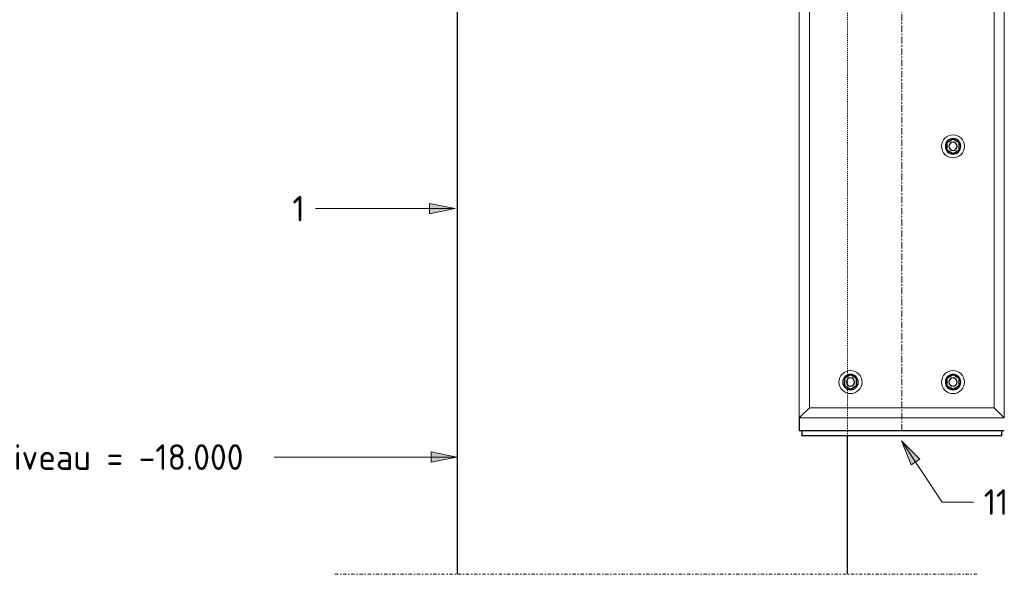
# Model space of a CAD drawing. Header units: millimetres. Extents: x -236694 to -141708, y -41476 to 103952.
# Tile 13 of 103: x -204483 to -202562, y -1440 to -358. Entities that reach past the tile are written whole.
import ezdxf

# ---------------------------------------------------------------- set-up
doc = ezdxf.new("R2010")
doc.units = ezdxf.units.MM
for name, pattern in [('Dash dot', [15.875, 6.35, -4.7625, 0, -4.7625]), ('Grid Line', [22.225, 12.7, -3.175, 3.175, -3.175]), ('XX-HIDDEN', [4, 2, -2])]:
    doc.linetypes.add(name, pattern=pattern)
for name, color, linetype, lineweight in [('N-CO-BC-BETONVORM-G', 50, 'Continuous', 25), ('N-CO-BC-BETONVORM-GN', 10, 'XX-HIDDEN', 18), ('N-CO-KC-KUNSTSTOFVORM-G', 7, 'Continuous', 13), ('N-CO-SC-STAALVORM-G', 10, 'Continuous', 25), ('X-XX-AL-CONSTRUCTIELIJN-G-1', 7, 'Grid Line', 18), ('X-XX-AL-CONSTRUCTIELIJN-G-2', 7, 'Dash dot', 18), ('X-XX-AL-T25-1', 250, 'Continuous', 13), ('X-XX-AL-T25-2', 7, 'Continuous', 13)]:
    doc.layers.add(name, color=color, linetype=linetype, lineweight=lineweight)
doc.styles.add('NLCS-ISO_1', font='NLCS-ISO.ttf', dxfattribs={"height": 50})

# ---------------------------------------------------------------- blocks, each defined once
blk = doc.blocks.new('GM_afdekklepje - GM_afdekklepje-V14-Doorsnede 2 dubbel geleidewerk')
at = {"layer": 'N-CO-SC-STAALVORM-G'}
for p, q in [((212665.7, -190), (212665.7, -200)), ((213055.7, -200), (213055.7, -190)), ((212692.7, -200), (212665.7, -200)), ((213028.7, -200), (212692.7, -200)), ((213055.7, -200), (213028.7, -200))]:
    blk.add_line(p, q, dxfattribs=at)
blk = doc.blocks.new('GM_Hakorit_3820 - GM_Hakorit_3820-3593615-Doorsnede 2 dubbel geleidewerk')
at = {"layer": 'N-CO-KC-KUNSTSTOFVORM-G'}
for p, q in [((211140, 2684.9), (211140, -1134.9)), ((211540, 2684.9), (211540, -1134.9)), ((211160, 2665), (211160, -1115)), ((211520, 2665), (211520, -1115)), ((211140, -1135), (211160, -1115)), ((211160, -1115), (211520, -1115)), ((211520, -1115), (211540, -1135)), ((211540, -1135), (211140.1, -1135))]:
    blk.add_line(p, q, dxfattribs=at)
for centre, start, end in [((211440, -605), 90, 270), ((211440, -605), 270, 90), ((211240, -1065), 90, 270), ((211240, -1065), 270, 90), ((211440, -1065), 90, 270), ((211440, -1065), 270, 90)]:
    blk.add_arc(centre, 22.5, start, end, dxfattribs=at)
blk = doc.blocks.new('GM_Bouten_Moeren_Zeskant - M16-3610774-Doorsnede 2 dubbel geleidewerk')
at = {"layer": 'N-CO-SC-STAALVORM-G'}
for p, q in [((205597.9, 2623.9), (205585.9, 2616.9)), ((205585.9, 2616.9), (205585.9, 2603.1)), ((205609.9, 2616.9), (205597.9, 2623.9)), ((205609.9, 2603.1), (205609.9, 2616.9)), ((205585.9, 2603.1), (205597.9, 2596.1)), ((205597.9, 2596.1), (205609.9, 2603.1))]:
    blk.add_line(p, q, dxfattribs=at)
for radius, start, end in [(15, 0, 180), (8, 0, 180), (15, 180, 0), (8, 180, 0)]:
    blk.add_arc((205597.9, 2610), radius, start, end, dxfattribs=at)

msp = doc.modelspace()

# ---------------------------------------------------------------- hatches: boundary and pattern name
at = {"layer": 'X-XX-AL-T25-1'}
for points in [[(-203633, -726.6), (-203683, -716.6), (-203683, -736.6)], [(-202762.5, -1179.4), (-202743.3, -1226.7), (-202726.6, -1215.6)], [(-203629.7, -1211.3), (-203679.7, -1201.3), (-203679.7, -1221.3)]]:
    msp.add_hatch(color=256, dxfattribs=at).paths.add_polyline_path(points, flags=0)

# ---------------------------------------------------------------- linework, layer by layer
at = {"layer": 'N-CO-BC-BETONVORM-GN'}
for p, q in [((-202867.5, -1043.2), (-202867.5, -166.8)), ((-202867.5, -1051.2), (-202867.5, -1043.3)), ((-202867.5, -1054.4), (-202867.5, -1051.3)), ((-202867.5, -1059.3), (-202867.5, -1054.5)), ((-202867.5, -1070.6), (-202867.5, -1059.4)), ((-202867.5, -1075.5), (-202867.5, -1070.7)), ((-202867.5, -1078.7), (-202867.5, -1075.6)), ((-202867.5, -1086.7), (-202867.5, -1078.8)), ((-202867.5, -1115), (-202867.5, -1086.8)), ((-202867.5, -1135), (-202867.5, -1115)), ((-202867.5, -1160), (-202867.5, -1135)), ((-202867.5, -1170), (-202867.5, -1160))]:
    msp.add_line(p, q, dxfattribs=at)
at = {"layer": 'N-CO-SC-STAALVORM-G'}
for p, q in [((-203629.5, -190), (-203629.5, -1440)), ((-202961.9, -1135), (-202961.9, -1160)), ((-202929.9, -1160), (-202961.9, -1160)), ((-202593.9, -1160), (-202929.9, -1160)), ((-202867.5, -1440), (-202867.5, -1170)), ((-202561.9, -1160), (-202593.9, -1160))]:
    msp.add_line(p, q, dxfattribs=at)
at = {"layer": 'X-XX-AL-CONSTRUCTIELIJN-G-1'}
msp.add_line((-202761.9, -1160), (-202761.9, 2710), dxfattribs=at)
at = {"layer": 'X-XX-AL-CONSTRUCTIELIJN-G-2'}
msp.add_line((-202615.2, -1440), (-203875.2, -1440), dxfattribs=at)
at = {"layer": 'X-XX-AL-T25-1'}
for p, q in [((-203904.1, -726.6), (-203905.3, -726.6)), ((-203633, -726.6), (-203904.1, -726.6)), ((-203633, -726.6), (-203683, -716.6)), ((-203683, -716.6), (-203683, -736.6)), ((-203683, -736.6), (-203633, -726.6)), ((-202762.5, -1179.4), (-202743.3, -1226.7)), ((-202726.6, -1215.6), (-202762.5, -1179.4)), ((-202762.5, -1179.4), (-202683.3, -1299.1)), ((-203629.7, -1211.3), (-203679.7, -1201.3)), ((-203679.7, -1201.3), (-203679.7, -1221.3)), ((-203984.5, -1211.3), (-203985.9, -1211.3)), ((-203629.7, -1211.3), (-203984.5, -1211.3)), ((-203679.7, -1221.3), (-203629.7, -1211.3)), ((-202743.3, -1226.7), (-202726.6, -1215.6)), ((-202683.3, -1299.1), (-202621.9, -1299.1))]:
    msp.add_line(p, q, dxfattribs=at)

# ---------------------------------------------------------------- block references
at = {"layer": 'N-CO-BC-BETONVORM-G'}
for name, p in [('GM_Hakorit_3820 - GM_Hakorit_3820-3593615-Doorsnede 2 dubbel geleidewerk', (-414101.9, 0)), ('GM_Bouten_Moeren_Zeskant - M16-3610774-Doorsnede 2 dubbel geleidewerk', (-408259.8, -3215)), ('GM_Bouten_Moeren_Zeskant - M16-3610774-Doorsnede 2 dubbel geleidewerk', (-408459.8, -3675)), ('GM_Bouten_Moeren_Zeskant - M16-3610774-Doorsnede 2 dubbel geleidewerk', (-408259.8, -3675)), ('GM_afdekklepje - GM_afdekklepje-V14-Doorsnede 2 dubbel geleidewerk', (-415622.6, -970))]:
    msp.add_blockref(name, p, dxfattribs=at)

# ---------------------------------------------------------------- texts
at = {"layer": 'X-XX-AL-T25-2', "char_height": 50, "attachment_point": 1, "style": 'NLCS-ISO_1'}
for s, insert, width in [('1', (-203950.5, -701.6), 30.464), ('Paalpuntniveau = -18.000', (-204782.5, -1186.3), 941.181), ('11', (-202601.9, -1274.1), 60.928)]:
    msp.add_mtext(s, dxfattribs=dict(at, insert=insert, width=width))

doc.saveas('drawing.dxf')
